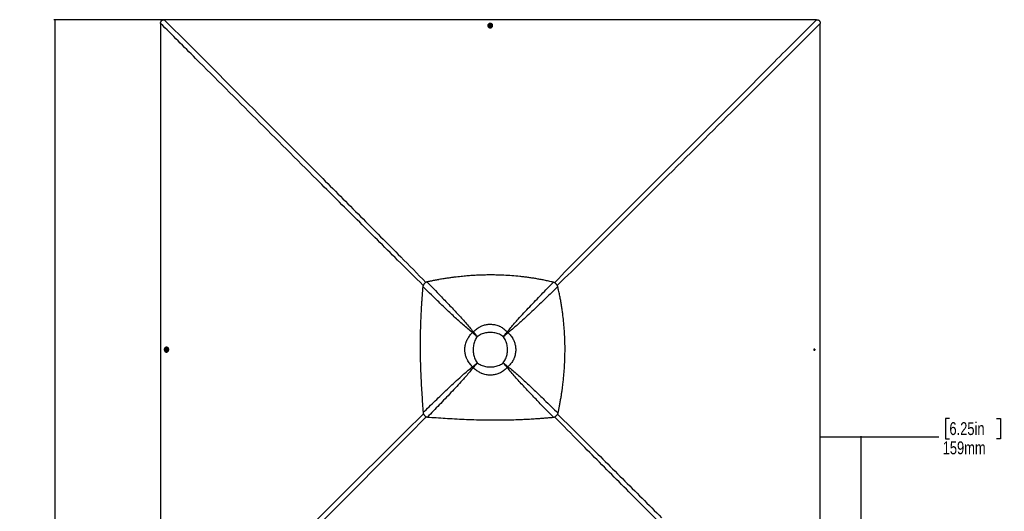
# Model space of a CAD drawing. Header units: millimetres. Extents: x 20 to 22981, y 40 to 19992.
# Tile 80 of 120: x 386 to 8054, y 16167 to 19992. Entities that reach past the tile are written whole.
import ezdxf

# ---------------------------------------------------------------- set-up
doc = ezdxf.new("R2010")
doc.units = ezdxf.units.MM
doc.header["$LTSCALE"] = 2
doc.layers.add('COMPONENT_GEOMETRY', color=7, linetype='Continuous')
doc.styles.add('SLDTEXTSTYLE0', font='TXT', dxfattribs={"width": 0.75})
doc.dimstyles.new('SLDDIMSTYLE0', dxfattribs={"dimtxt": 100, "dimasz": 6.604, "dimexe": 0, "dimexo": 0.0625, "dimgap": 25, "dimtad": 0, "dimtih": 1, "dimtoh": 1, "dimdec": 0, "dimrnd": 1e-09, "dimzin": 12, "dimdsep": 46, "dimtxsty": 'SLDTEXTSTYLE0', "dimsah": 1, "dimcen": 0.09, "dimadec": 0, "dimazin": 3, "dimtfac": 1, "dimtdec": 0, "dimtofl": 0, "dimtmove": 0, "dimatfit": 3, "dimfxl": 1, "dimfrac": 2, "dimtolj": 1, "dimtzin": 12, "dimarcsym": 0})

# ---------------------------------------------------------------- blocks, each defined once
blk = doc.blocks.new('_D_1')
at = {"layer": 'COMPONENT_GEOMETRY', "color": 7}
for p, q in [((4049.4, 19991.6), (652.3, 19991.6)), ((658.7, 19991.6), (658.7, 14860)), ((421.7, 14839.7), (391.2, 14839.7)), ((391.2, 14839.7), (391.2, 14680.9)), ((895.7, 14839.7), (926.2, 14839.7)), ((926.2, 14839.7), (926.2, 14680.9)), ((391.2, 14680.9), (421.7, 14680.9)), ((926.2, 14680.9), (895.7, 14680.9)), ((658.7, 9399.7), (658.7, 14531.3)), ((4049.4, 9399.7), (652.3, 9399.7))]:
    blk.add_line(p, q, dxfattribs=at)
for points in [[(658.7, 19991.6), (657.7, 19985), (659.7, 19985)], [(658.7, 9399.7), (659.7, 9406.3), (657.7, 9406.3)]]:
    blk.add_solid(points, dxfattribs=at)
at = {"layer": 'COMPONENT_GEOMETRY', "color": 7, "char_height": 100, "attachment_point": 1, "style": 'SLDTEXTSTYLE0'}
for s, insert in [('17\'4.50"', (421.7, 14809.8)), ('5296mm', (385.9, 14660.2))]:
    blk.add_mtext(s, dxfattribs=dict(at, insert=insert))
blk = doc.blocks.new('_D_3')
at = {"layer": 'COMPONENT_GEOMETRY', "color": 7}
for p, q in [((7626.6, 16890), (7596.1, 16890)), ((7596.1, 16890), (7596.1, 16731.2)), ((7993.1, 16890), (8023.6, 16890)), ((8023.6, 16890), (8023.6, 16731.2)), ((6620.5, 11970.8), (6620.5, 16752.3)), ((6620.5, 16745.9), (6938.1, 16745.9)), ((6938.1, 11970.8), (6938.1, 16752.3)), ((6938.1, 16745.9), (7543.6, 16745.9)), ((7596.1, 16731.2), (7626.6, 16731.2)), ((8023.6, 16731.2), (7993.1, 16731.2))]:
    blk.add_line(p, q, dxfattribs=at)
for points in [[(6620.5, 16745.9), (6627.1, 16744.9), (6627.1, 16746.9)], [(6938.1, 16745.9), (6931.5, 16746.9), (6931.5, 16744.9)]]:
    blk.add_solid(points, dxfattribs=at)
at = {"layer": 'COMPONENT_GEOMETRY', "color": 7, "char_height": 100, "attachment_point": 1, "style": 'SLDTEXTSTYLE0'}
for s, insert in [('6.25in', (7626.6, 16860.1)), ('159mm', (7574, 16710.5))]:
    blk.add_mtext(s, dxfattribs=dict(at, insert=insert))

msp = doc.modelspace()

# ---------------------------------------------------------------- linework, layer by layer
at = {"color": 7, "linetype": 'Continuous', "lineweight": 25}
for p, q in [((4031.37, 19946.44), (4031.37, 19944.77)), ((4040.67, 19946.78), (4040.67, 19946.42)), ((4046.73, 19949.27), (4048.69, 19951.77)), ((4048.21, 19946.52), (4046.73, 19949.27)), ((4047.2, 19948.39), (4047.71, 19949.03)), ((4047.71, 19949.03), (4048.69, 19950.28)), ((4051.66, 19946.27), (4048.21, 19946.52)), ((4048.69, 19951.77), (4052.15, 19951.52)), ((4048.69, 19950.28), (4048.69, 19951.77)), ((4048.69, 19950.28), (4050.42, 19950.16)), ((4050.42, 19950.16), (4052.14, 19950.03)), ((4053.63, 19948.77), (4051.66, 19946.27)), ((4052.14, 19950.03), (4052.15, 19951.52)), ((4052.14, 19950.03), (4052.89, 19948.66)), ((4052.15, 19951.52), (4053.63, 19948.77)), ((4052.89, 19948.66), (4053.15, 19948.16)), ((4059.67, 19946.37), (4059.67, 19946.73)), ((4068.97, 19944.68), (4068.97, 19946.35)), ((4562.81, 17935.81), (4562.92, 17935.7)), ((3919.14, 17560.78), (3918.23, 17561.92)), ((4182.56, 17560.77), (4183.47, 17561.91)), ((3914.15, 17555.79), (3913.01, 17556.7)), ((3949.56, 17525.37), (3949.56, 17525.37)), ((4152.14, 17525.37), (4152.14, 17525.37)), ((4176.18, 17552.8), (4176.18, 17552.8)), ((4179.58, 17549.4), (4179.58, 17549.4)), ((4187.54, 17555.78), (4188.68, 17556.69)), ((1523.16, 17423.27), (1523.41, 17426.72)), ((1524.65, 17423.28), (1523.16, 17423.27)), ((1525.66, 17421.3), (1523.16, 17423.27)), ((1523.41, 17426.72), (1526.16, 17428.2)), ((1524.9, 17426.73), (1523.41, 17426.72)), ((1524.65, 17423.28), (1524.77, 17425)), ((1525.9, 17422.29), (1524.65, 17423.28)), ((1524.77, 17425), (1524.9, 17426.73)), ((1524.9, 17426.73), (1526.27, 17427.47)), ((1528.41, 17422.78), (1525.66, 17421.3)), ((1526.55, 17421.78), (1525.9, 17422.29)), ((1526.16, 17428.2), (1528.66, 17426.23)), ((1526.27, 17427.47), (1526.76, 17427.73)), ((1528.51, 17434.26), (1528.15, 17434.26)), ((1528.2, 17415.26), (1528.56, 17415.26)), ((1528.66, 17426.23), (1528.41, 17422.78)), ((1530.16, 17443.56), (1528.49, 17443.56)), ((6571.69, 17423.27), (6571.94, 17426.73)), ((6574.19, 17421.3), (6571.69, 17423.27)), ((6571.94, 17426.73), (6574.69, 17428.21)), ((6574.07, 17422.05), (6573.58, 17421.79)), ((6573.8, 17427.73), (6574.44, 17427.23)), ((6575.44, 17422.79), (6574.07, 17422.05)), ((6576.94, 17422.79), (6574.19, 17421.3)), ((6574.44, 17427.23), (6575.69, 17426.24)), ((6574.69, 17428.21), (6577.19, 17426.24)), ((6575.57, 17424.52), (6575.44, 17422.79)), ((6575.44, 17422.79), (6576.94, 17422.79)), ((6575.69, 17426.24), (6575.57, 17424.52)), ((6575.69, 17426.24), (6577.19, 17426.24)), ((6577.19, 17426.24), (6576.94, 17422.79)), ((1528.58, 17405.96), (1530.25, 17405.96)), ((3914.16, 17292.37), (3913.03, 17291.46)), ((3919.15, 17287.39), (3918.24, 17286.25)), ((3922.13, 17298.75), (3922.13, 17298.75)), ((3925.53, 17295.35), (3925.53, 17295.35)), ((3949.56, 17322.79), (3949.56, 17322.79)), ((4152.14, 17322.79), (4152.14, 17322.79)), ((4182.54, 17287.41), (4183.45, 17286.27)), ((4187.52, 17292.39), (4188.66, 17291.48)), ((3539.12, 16912.12), (3539.23, 16912.01))]:
    msp.add_line(p, q, dxfattribs=at)
at = {"color": 8, "linetype": 'Continuous', "lineweight": 25}
for p, q in [((3918.86, 17560.5), (3925.52, 17552.81)), ((4176.18, 17552.8), (4182.83, 17560.5)), ((3922.12, 17549.41), (3914.43, 17556.07)), ((4187.29, 17556.03), (4179.58, 17549.4)), ((3914.43, 17292.1), (3922.13, 17298.75)), ((3925.53, 17295.35), (3918.9, 17287.64)), ((4182.82, 17287.68), (4176.17, 17295.36)), ((4179.57, 17298.76), (4187.25, 17292.11))]:
    msp.add_line(p, q, dxfattribs=at)
at = {"color": 7, "linetype": 'Continuous', "lineweight": 25, "flags": 128}
for points in [[(1483.27, 19962.91), (1483.3, 19333.56), (1483.33, 18704.21), (1483.35, 18063.61), (1483.35, 17423.01)], [(4051.92, 19991.58), (3411.32, 19991.58), (2770.72, 19991.6), (2141.37, 19991.63), (1512.02, 19991.66)], [(4031.37, 19944.77), (4031.38, 19944.02), (4031.9, 19940.82), (4033.12, 19937.76), (4035, 19934.97), (4037.46, 19932.56), (4040.4, 19930.61), (4043.73, 19929.21), (4047.3, 19928.4), (4050.98, 19928.22), (4054.62, 19928.67), (4058.1, 19929.74), (4061.27, 19931.39), (4064.02, 19933.55), (4066.23, 19936.14), (4067.83, 19939.05), (4068.75, 19942.19), (4068.97, 19944.68)], [(4068.44, 19950.3), (4067.22, 19953.36), (4065.34, 19956.14), (4062.88, 19958.56), (4059.93, 19960.5), (4056.61, 19961.91), (4053.04, 19962.72), (4049.36, 19962.9), (4045.71, 19962.44), (4042.24, 19961.37), (4039.06, 19959.73), (4036.32, 19957.57), (4034.11, 19954.98), (4032.51, 19952.06), (4031.59, 19948.93), (4031.39, 19945.7), (4031.91, 19942.49), (4033.13, 19939.43), (4035, 19936.64), (4037.46, 19934.23), (4040.41, 19932.28), (4043.73, 19930.88), (4047.3, 19930.07), (4050.98, 19929.89), (4054.63, 19930.34), (4058.11, 19931.41), (4061.28, 19933.06), (4064.02, 19935.22), (4066.24, 19937.81), (4067.83, 19940.72), (4068.75, 19943.86), (4068.95, 19947.09), (4068.44, 19950.3)], [(4046.56, 19954.48), (4045.91, 19954.22), (4043.78, 19952.93), (4042.12, 19951.19), (4041.06, 19949.12), (4040.67, 19946.87), (4040.99, 19944.61), (4041.99, 19942.52), (4043.6, 19940.73), (4045.7, 19939.4), (4048.12, 19938.61), (4050.7, 19938.42), (4053.24, 19938.86), (4055.55, 19939.87), (4057.47, 19941.4), (4058.84, 19943.33), (4059.57, 19945.51), (4059.6, 19947.78), (4058.93, 19949.98), (4057.62, 19951.94), (4055.75, 19953.51), (4053.83, 19954.46)], [(4040.67, 19946.42), (4040.99, 19944.25), (4041.99, 19942.15), (4043.6, 19940.37), (4045.69, 19939.03), (4048.12, 19938.25), (4050.7, 19938.06), (4053.24, 19938.49), (4055.55, 19939.51), (4057.46, 19941.04), (4058.84, 19942.97), (4059.57, 19945.15), (4059.67, 19946.37)], [(4050.56, 19953.18), (4048.72, 19952.99), (4047.1, 19952.2), (4045.95, 19950.93), (4045.44, 19949.36), (4045.66, 19947.74), (4046.56, 19946.32), (4048.01, 19945.31), (4049.79, 19944.86), (4051.63, 19945.05), (4053.25, 19945.84), (4054.4, 19947.11), (4054.91, 19948.68), (4054.7, 19950.3), (4053.8, 19951.72), (4052.34, 19952.73), (4050.56, 19953.18)], [(6591.82, 19991.66), (5962.47, 19991.63), (5333.11, 19991.6), (4692.52, 19991.58), (4051.92, 19991.58)], [(4053.1, 19948.1), (4053.03, 19948.34), (4052.89, 19948.66)], [(6620.49, 17423.01), (6620.49, 18063.61), (6620.51, 18704.21), (6620.54, 19333.57), (6620.57, 19962.93)], [(1483.35, 17423.01), (1483.35, 16782.42), (1483.33, 16141.82), (1483.3, 15512.46), (1483.27, 14883.11)], [(1524.63, 17443.03), (1521.57, 17441.81), (1518.79, 17439.94), (1516.37, 17437.49), (1514.43, 17434.54), (1513.02, 17431.22), (1512.21, 17427.65), (1512.03, 17423.98), (1512.49, 17420.33), (1513.56, 17416.85), (1515.2, 17413.67), (1517.36, 17410.92), (1519.95, 17408.71), (1522.87, 17407.11), (1526, 17406.18), (1529.24, 17405.98), (1532.44, 17406.49), (1535.5, 17407.71), (1538.29, 17409.58), (1540.7, 17412.03), (1542.65, 17414.97), (1544.05, 17418.29), (1544.86, 17421.86), (1545.04, 17425.54), (1544.59, 17429.19), (1543.52, 17432.67), (1541.87, 17435.85), (1539.71, 17438.6), (1537.12, 17440.81), (1534.21, 17442.41), (1531.07, 17443.33), (1527.84, 17443.54), (1524.63, 17443.03)], [(1520.47, 17421.1), (1520.71, 17420.51), (1522, 17418.37), (1523.74, 17416.71), (1525.81, 17415.65), (1528.06, 17415.26), (1530.32, 17415.58), (1532.41, 17416.57), (1534.2, 17418.18), (1535.53, 17420.27), (1536.32, 17422.7), (1536.51, 17425.27), (1536.07, 17427.81), (1535.06, 17430.13), (1533.53, 17432.04), (1531.6, 17433.42), (1529.42, 17434.15), (1527.15, 17434.19), (1524.95, 17433.52), (1522.99, 17432.21), (1521.42, 17430.34), (1520.45, 17428.37)], [(1521.75, 17425.14), (1521.94, 17423.3), (1522.73, 17421.68), (1524, 17420.53), (1525.57, 17420.02), (1527.19, 17420.23), (1528.61, 17421.13), (1529.62, 17422.58), (1530.07, 17424.36), (1529.88, 17426.2), (1529.09, 17427.82), (1527.82, 17428.98), (1526.25, 17429.49), (1524.63, 17429.28), (1523.21, 17428.38), (1522.2, 17426.92), (1521.75, 17425.14)], [(1526.82, 17427.68), (1526.59, 17427.61), (1526.27, 17427.47)], [(1528.56, 17415.26), (1530.68, 17415.58), (1532.78, 17416.57), (1534.56, 17418.18), (1535.9, 17420.27), (1536.68, 17422.7), (1536.87, 17425.28), (1536.44, 17427.82), (1535.42, 17430.13), (1533.89, 17432.04), (1531.96, 17433.42), (1529.78, 17434.15), (1528.51, 17434.26)], [(1530.25, 17405.96), (1530.91, 17405.98), (1534.11, 17406.49), (1537.17, 17407.71), (1539.96, 17409.58), (1542.37, 17412.04), (1544.32, 17414.98), (1545.72, 17418.3), (1546.53, 17421.87), (1546.71, 17425.55), (1546.26, 17429.2), (1545.19, 17432.68), (1543.54, 17435.85), (1541.38, 17438.6), (1538.79, 17440.82), (1535.88, 17442.42), (1532.74, 17443.34), (1530.16, 17443.56)], [(6578.6, 17424.37), (6578.41, 17426.21), (6577.62, 17427.83), (6576.34, 17428.98), (6574.78, 17429.49), (6573.17, 17429.28), (6571.74, 17428.38), (6570.73, 17426.92), (6570.29, 17425.14), (6570.47, 17423.3), (6571.26, 17421.68), (6572.54, 17420.53), (6574.1, 17420.02), (6575.72, 17420.24), (6577.14, 17421.14), (6578.15, 17422.59), (6578.6, 17424.37)], [(6573.52, 17421.83), (6573.75, 17421.91), (6574.07, 17422.05)], [(6620.57, 14939.1), (6620.54, 15512.45), (6620.51, 16141.82), (6620.49, 16782.42), (6620.49, 17423.01)]]:
    msp.add_lwpolyline(points, dxfattribs=at)
at = {"color": 7, "linetype": 'Continuous', "lineweight": 25}
for centre, radius, start, end in [((4050.17, 19944.48), 10.63, 85.891314, 109.85526), ((4049.66, 19947.48), 2.5, 141.58858, 162.384701), ((4050.14, 19947.01), 3.16, 84.903399, 140.265117), ((4050.27, 19947.14), 3.02, 30.162125, 87.277605), ((4050.17, 19944.48), 10.63, 69.861386, 85.891314), ((4094.96, 17379.97), 253.65, 134.166692, 135.833308), ((4088.18, 17386.75), 242.62, 134.166692, 135.833308), ((4013.37, 17386.73), 242.71, 44.145625, 45.810075), ((4006.59, 17379.96), 253.75, 44.145625, 45.810075), ((4040.78, 17434.15), 165.42, 134.166692, 135.833308), ((4060.87, 17434.09), 165.49, 44.168268, 45.832542), ((4060.83, 17434.14), 165.49, 44.145625, 45.810075), ((1530.45, 17424.76), 10.63, 175.89078, 200.138614), ((1530.45, 17424.76), 10.63, 160.14474, 175.89078), ((1527.92, 17424.72), 3.16, 174.918237, 230.225388), ((1527.78, 17424.86), 3.02, 120.104404, 177.289948), ((1527.45, 17424.25), 2.5, 231.532823, 252.582935), ((6572.89, 17425.28), 2.49, 51.546356, 72.210173), ((6572.55, 17424.66), 3.02, 300.21712, 357.297031), ((6572.42, 17424.8), 3.16, 354.900197, 50.208639), ((6569.88, 17424.77), 10.63, 339.101517, 355.897209), ((6569.88, 17424.77), 10.63, 355.897209, 20.616729), ((4094.97, 17468.34), 253.75, 224.189925, 225.854375), ((4088.2, 17461.56), 242.71, 224.189925, 225.854375), ((4040.84, 17414.06), 165.49, 224.167458, 225.831732), ((4040.79, 17414.1), 165.49, 224.189925, 225.854375), ((4060.82, 17414.11), 165.55, 314.168895, 315.831105), ((4013.36, 17461.57), 242.81, 314.168895, 315.831105), ((4006.58, 17468.35), 253.85, 314.168895, 315.831105)]:
    msp.add_arc(centre, radius, start, end, dxfattribs=at)
for points, knots in [([(1483.27, 19962.91), (1483.33, 19964.84), (1483.46, 19968.75), (1484.57, 19973.9), (1486.28, 19978.25), (1488.34, 19981.71), (1491.03, 19984.78), (1495.11, 19987.97), (1500.38, 19990.25), (1506.44, 19991.49), (1510.15, 19991.6), (1512.02, 19991.66)], [0, 0, 0, 0, 0.125074, 0.2528462, 0.338625, 0.426559, 0.5124713, 0.6014208, 0.7600165, 0.8786617, 1, 1, 1, 1]), ([(6591.82, 19991.66), (6593.54, 19991.61), (6596.97, 19991.51), (6601.77, 19990.62), (6606.1, 19989.15), (6609.9, 19987.12), (6613.24, 19984.38), (6616.65, 19980.25), (6619.07, 19974.88), (6620.39, 19968.69), (6620.51, 19964.85), (6620.57, 19962.93)], [0, 0, 0, 0, 0.1112531, 0.2223537, 0.3145661, 0.4066477, 0.4996092, 0.5925693, 0.7513863, 0.8755663, 1, 1, 1, 1]), ([(3557.63, 17951.52), (3555.66, 17950.73), (3551.78, 17949.16), (3546.28, 17945.93), (3541.17, 17942.02), (3537.12, 17937.89), (3534.02, 17933.96), (3531.67, 17930.37), (3528.36, 17924.31), (3526.71, 17919.09), (3525.51, 17915.25)], [0, 0, 0, 0, 0.1264787, 0.2490105, 0.3787287, 0.507737, 0.5912047, 0.6758374, 0.7620547, 1, 1, 1, 1]), ([(4542.1, 17949.16), (4529.97, 17951.99), (4506.35, 17957.5), (4471.5, 17964.8), (4437.99, 17971.26), (4405.44, 17976.97), (4373.66, 17982.03), (4342.43, 17986.51), (4311.68, 17990.46), (4270.38, 17995.13), (4218.54, 17999.83), (4156.03, 18003.65), (4101.21, 18005.4), (4053.81, 18005.81), (4013.63, 18005.43), (3972.98, 18004.3), (3931.65, 18002.4), (3889.39, 17999.67), (3853.04, 17996.64), (3822.7, 17993.66), (3798.49, 17991.04), (3773.55, 17988.07), (3747.63, 17984.7), (3724.79, 17981.48), (3705.13, 17978.53), (3688.82, 17975.97), (3671.7, 17973.17), (3657.76, 17970.8), (3647.12, 17968.92), (3640.01, 17967.66), (3632.51, 17966.3), (3624.53, 17964.82), (3616.96, 17963.4), (3609.39, 17961.96), (3601.49, 17960.44), (3592.15, 17958.6), (3582.28, 17956.62), (3572.9, 17954.71), (3564.81, 17953.03), (3559.87, 17951.99), (3557.63, 17951.52)], [0, 0, 0, 0, 0.0376744, 0.0733454, 0.1076573, 0.1408366, 0.173241, 0.2049401, 0.2361659, 0.266948, 0.3305396, 0.3934096, 0.4561274, 0.4962194, 0.5366209, 0.577492, 0.6190796, 0.6616072, 0.7054231, 0.7292998, 0.7537277, 0.7789877, 0.8052209, 0.8327103, 0.8486975, 0.865302, 0.8825876, 0.9011495, 0.9080222, 0.915265, 0.9229518, 0.9310783, 0.93979, 0.9462363, 0.9543523, 0.9641226, 0.9750181, 0.9847567, 0.9930794, 1, 1, 1, 1]), ([(3557.63, 17951.52), (3592.77, 17915.49), (3650.05, 17856.76), (3728.76, 17774.77), (3783.08, 17717.18), (3825.94, 17670.6), (3857.59, 17635.19), (3888.73, 17599.32), (3908.4, 17574.38), (3918.23, 17561.92)], [0, 0, 0, 0, 0.2839175, 0.4627989, 0.6416931, 0.7312098, 0.8207246, 0.9103698, 1, 1, 1, 1]), ([(4183.47, 17561.91), (4192.51, 17573.41), (4210.62, 17596.41), (4239.21, 17629.6), (4273.27, 17667.77), (4312.91, 17710.89), (4373.27, 17774.96), (4449.62, 17854.42), (4511.27, 17917.58), (4542.1, 17949.16)], [0, 0, 0, 0, 0.0830755, 0.1661799, 0.2492822, 0.3742524, 0.4992252, 0.7496044, 1, 1, 1, 1]), ([(4562.81, 17935.81), (4561.28, 17937.24), (4558.2, 17940.12), (4551.43, 17944.95), (4545.8, 17947.49), (4542.1, 17949.16)], [0, 0, 0, 0, 0.253108, 0.5086806, 1, 1, 1, 1]), ([(3525.51, 17915.25), (3524.56, 17904.54), (3522.74, 17883.84), (3520.3, 17853.65), (3518.12, 17825.04), (3516.17, 17797.59), (3514.42, 17771.01), (3512.84, 17745.17), (3511.05, 17713.18), (3509.18, 17675.29), (3507.42, 17631.65), (3505.93, 17584.5), (3504.84, 17533.8), (3504.3, 17479.53), (3504.37, 17426.36), (3505.11, 17365.39), (3506.83, 17296.83), (3509.8, 17220.89), (3513.59, 17146.64), (3517.95, 17074.11), (3522.61, 17003.52), (3525.72, 16957.11), (3527.25, 16934.27)], [0, 0, 0, 0, 0.032848, 0.0634837, 0.0925205, 0.1204906, 0.147532, 0.1738828, 0.199574, 0.2453768, 0.2897483, 0.3329773, 0.3894376, 0.4446269, 0.4987034, 0.5518212, 0.6308141, 0.7081334, 0.7838893, 0.8578773, 0.9300475, 1, 1, 1, 1]), ([(3913.01, 17556.7), (3900.6, 17566.49), (3875.76, 17586.08), (3839.99, 17617.12), (3804.63, 17648.72), (3758.01, 17691.61), (3700.32, 17746.02), (3618.93, 17824.15), (3560.84, 17880.8), (3525.51, 17915.25)], [0, 0, 0, 0, 0.0897639, 0.1795426, 0.2695103, 0.35948, 0.5397535, 0.7200459, 1, 1, 1, 1]), ([(4576.25, 17915), (4544.72, 17884.27), (4481.64, 17822.81), (4402.26, 17746.66), (4338.2, 17686.4), (4295, 17646.75), (4256.71, 17612.63), (4223.36, 17583.93), (4200.23, 17565.77), (4188.68, 17556.69)], [0, 0, 0, 0, 0.2498248, 0.4996602, 0.6246523, 0.7496417, 0.8331029, 0.916566, 1, 1, 1, 1]), ([(4576.25, 17915), (4575.46, 17916.89), (4573.89, 17920.62), (4570.82, 17925.98), (4567.24, 17931.09), (4564.36, 17934.17), (4562.92, 17935.7)], [0, 0, 0, 0, 0.24854799, 0.49102033, 0.74673687, 1, 1, 1, 1]), ([(4578.62, 16930.51), (4579.07, 16932.66), (4580.06, 16937.37), (4581.66, 16945.08), (4583.49, 16954.02), (4585.4, 16963.54), (4587.21, 16972.71), (4588.81, 16980.96), (4590.14, 16987.94), (4591.29, 16994.01), (4592.27, 16999.28), (4593.91, 17008.2), (4596.11, 17020.37), (4598.9, 17036.42), (4601.54, 17052.22), (4604.1, 17068.13), (4607.03, 17087.12), (4610.22, 17109.02), (4613.56, 17133.73), (4617.24, 17163.29), (4621.06, 17197.65), (4624.72, 17236.71), (4627.94, 17278.68), (4630.54, 17323.72), (4632.27, 17371.99), (4632.96, 17419.5), (4632.6, 17470.78), (4630.87, 17526.08), (4627.34, 17585.71), (4622.09, 17645.84), (4616.14, 17696.93), (4610.26, 17739.09), (4605.09, 17772.25), (4599.22, 17806.22), (4592.55, 17841.19), (4584.97, 17877.61), (4579.21, 17902.31), (4576.25, 17915)], [0, 0, 0, 0, 0.0066311, 0.0145572, 0.0237908, 0.0342333, 0.0438975, 0.0520343, 0.0596436, 0.0653695, 0.0706973, 0.0758489, 0.0927927, 0.108069, 0.1250911, 0.1412089, 0.1567762, 0.1831699, 0.208079, 0.2321399, 0.2731666, 0.3125487, 0.3506768, 0.4003262, 0.4488408, 0.4965961, 0.5438675, 0.6037328, 0.6637148, 0.7243033, 0.7860831, 0.8191459, 0.8529282, 0.8875307, 0.9233335, 0.960579, 1, 1, 1, 1]), ([(3918.23, 17561.92), (3922.01, 17565.91), (3929.61, 17573.91), (3942.36, 17584.72), (3956.15, 17594.55), (3968.71, 17601.79), (3980.93, 17607.68), (3992.67, 17612.39), (4006.49, 17616.66), (4020.79, 17619.8), (4035.65, 17621.76), (4051.22, 17622.45), (4067.42, 17621.68), (4084.06, 17619.28), (4100.64, 17615.22), (4113.34, 17610.73), (4125.15, 17605.66), (4136.09, 17600.15), (4149.34, 17591.98), (4161.98, 17582.57), (4173.45, 17572.53), (4180.28, 17565.28), (4183.47, 17561.91)], [0, 0, 0, 0, 0.0549576, 0.1103181, 0.1670249, 0.2242321, 0.2551085, 0.3026777, 0.3505716, 0.3995016, 0.4487947, 0.4999722, 0.5549451, 0.6104354, 0.6675819, 0.7253037, 0.7448328, 0.7960513, 0.8476559, 0.9004307, 0.9535877, 1, 1, 1, 1]), ([(3918.23, 17561.92), (3921.59, 17558.05), (3928.34, 17550.27), (3938.9, 17537.97), (3946, 17529.58), (3949.56, 17525.37)], [0, 0, 0, 0, 0.33046395, 0.66371069, 1, 1, 1, 1]), ([(3919.14, 17560.78), (3922.4, 17557.03), (3928.95, 17549.5), (3939.2, 17537.58), (3946.1, 17529.45), (3949.56, 17525.37)], [0, 0, 0, 0, 0.3304628, 0.6637096, 1, 1, 1, 1]), ([(4152.14, 17525.37), (4155.71, 17529.58), (4162.8, 17537.96), (4173.36, 17550.26), (4180.1, 17558.03), (4183.46, 17561.9)], [0, 0, 0, 0, 0.3362877, 0.6695345, 1, 1, 1, 1]), ([(4152.14, 17525.37), (4155.6, 17529.45), (4162.5, 17537.57), (4172.74, 17549.48), (4179.29, 17557.02), (4182.55, 17560.76)], [0, 0, 0, 0, 0.3362888, 0.6695357, 1, 1, 1, 1]), ([(3913.02, 17291.46), (3909.04, 17295.25), (3901.03, 17302.84), (3890.22, 17315.6), (3880.39, 17329.39), (3873.14, 17341.95), (3867.25, 17354.17), (3862.54, 17365.92), (3858.27, 17379.73), (3855.13, 17394.04), (3853.17, 17408.89), (3852.48, 17424.47), (3853.25, 17440.67), (3855.65, 17457.31), (3859.71, 17473.89), (3864.2, 17486.59), (3869.27, 17498.39), (3874.78, 17509.33), (3882.95, 17522.58), (3892.35, 17535.22), (3902.39, 17546.69), (3909.64, 17553.52), (3913.01, 17556.7)], [0, 0, 0, 0, 0.0549575, 0.110318, 0.1670243, 0.224231, 0.2551609, 0.3027292, 0.3506222, 0.3995513, 0.4488435, 0.5000386, 0.5550115, 0.6105017, 0.6676482, 0.7253698, 0.7448852, 0.7960994, 0.8476997, 0.90047, 0.9536225, 1, 1, 1, 1]), ([(3949.56, 17525.37), (3945.35, 17528.93), (3936.96, 17536.04), (3924.66, 17546.59), (3916.88, 17553.34), (3913.01, 17556.7)], [0, 0, 0, 0, 0.3362893, 0.669536, 1, 1, 1, 1]), ([(3949.56, 17525.37), (3945.48, 17528.83), (3937.35, 17535.73), (3925.43, 17545.98), (3917.9, 17552.53), (3914.15, 17555.79)], [0, 0, 0, 0, 0.3362903, 0.6695372, 1, 1, 1, 1]), ([(3949.56, 17525.37), (3946.06, 17520.51), (3939.04, 17510.77), (3930.91, 17494.65), (3924.53, 17477.76), (3920.1, 17460.19), (3917.45, 17442.23), (3916.58, 17424.09), (3917.45, 17405.94), (3920.09, 17387.98), (3924.53, 17370.41), (3930.91, 17353.51), (3939.03, 17337.39), (3946.06, 17327.65), (3949.56, 17322.79)], [0, 0, 0, 0, 0.0828376, 0.1660188, 0.2489376, 0.3325193, 0.4163379, 0.4999634, 0.5835923, 0.6674145, 0.7509995, 0.8339392, 0.9171415, 1, 1, 1, 1]), ([(4152.14, 17525.37), (4147.28, 17528.87), (4137.54, 17535.9), (4121.42, 17544.02), (4104.52, 17550.4), (4086.95, 17554.84), (4068.99, 17557.48), (4050.84, 17558.35), (4032.7, 17557.48), (4014.74, 17554.83), (3997.17, 17550.4), (3980.28, 17544.02), (3964.16, 17535.89), (3954.42, 17528.87), (3949.56, 17525.37)], [0, 0, 0, 0, 0.0828585, 0.1660608, 0.2490005, 0.3325855, 0.4164077, 0.5000366, 0.5836621, 0.6674807, 0.7510624, 0.8339812, 0.9171624, 1, 1, 1, 1]), ([(4188.68, 17556.69), (4184.81, 17553.33), (4177.03, 17546.59), (4164.74, 17536.03), (4156.35, 17528.93), (4152.14, 17525.37)], [0, 0, 0, 0, 0.3304598, 0.6637068, 1, 1, 1, 1]), ([(4187.54, 17555.78), (4183.79, 17552.52), (4176.26, 17545.97), (4164.35, 17535.72), (4156.22, 17528.83), (4152.14, 17525.37)], [0, 0, 0, 0, 0.3304587, 0.6637057, 1, 1, 1, 1]), ([(4152.14, 17322.79), (4155.64, 17327.65), (4162.67, 17337.39), (4170.8, 17353.51), (4177.18, 17370.41), (4181.62, 17387.97), (4184.26, 17405.94), (4185.14, 17424.09), (4184.26, 17442.23), (4181.61, 17460.2), (4177.18, 17477.76), (4170.8, 17494.66), (4162.67, 17510.77), (4155.64, 17520.51), (4152.14, 17525.37)], [0, 0, 0, 0, 0.0828515, 0.1660466, 0.2489792, 0.3325712, 0.4164006, 0.5000366, 0.5836691, 0.667495, 0.7510837, 0.8339954, 0.9171693, 1, 1, 1, 1]), ([(4188.68, 17556.69), (4192.66, 17552.91), (4200.66, 17545.31), (4211.48, 17532.55), (4221.3, 17518.76), (4228.54, 17506.21), (4234.42, 17493.99), (4239.13, 17482.26), (4243.4, 17468.44), (4246.54, 17454.13), (4248.5, 17439.28), (4249.19, 17423.71), (4248.41, 17407.51), (4246.02, 17390.87), (4241.96, 17374.29), (4237.47, 17361.59), (4232.4, 17349.78), (4226.89, 17338.84), (4218.72, 17325.59), (4209.31, 17312.95), (4199.27, 17301.48), (4192.03, 17294.65), (4188.66, 17291.48)], [0, 0, 0, 0, 0.0549654, 0.1103338, 0.1670488, 0.2242641, 0.2550707, 0.3026498, 0.3505537, 0.399494, 0.4487973, 0.4999722, 0.5549529, 0.610451, 0.6676055, 0.7253351, 0.7448706, 0.7960986, 0.8477126, 0.900497, 0.9536637, 1, 1, 1, 1]), ([(3527.25, 16934.27), (3558.63, 16964.9), (3621.41, 17026.18), (3700.42, 17102.09), (3764.18, 17162.15), (3807.18, 17201.68), (3845.3, 17235.7), (3878.5, 17264.3), (3901.52, 17282.41), (3913.02, 17291.46)], [0, 0, 0, 0, 0.2498244, 0.4996596, 0.6246518, 0.7496414, 0.8331026, 0.9165658, 1, 1, 1, 1]), ([(3918.24, 17286.25), (3909.24, 17274.79), (3891.23, 17251.86), (3862.78, 17218.77), (3828.88, 17180.7), (3789.44, 17137.71), (3729.38, 17073.83), (3653.4, 16994.61), (3592.04, 16931.63), (3561.36, 16900.15)], [0, 0, 0, 0, 0.0830759, 0.1661805, 0.249283, 0.3742529, 0.4992254, 0.7496044, 1, 1, 1, 1]), ([(3913.03, 17291.47), (3916.9, 17294.83), (3924.67, 17301.57), (3936.97, 17312.13), (3945.35, 17319.23), (3949.56, 17322.79)], [0, 0, 0, 0, 0.3304655, 0.6637123, 1, 1, 1, 1]), ([(3914.17, 17292.38), (3917.92, 17295.64), (3925.45, 17302.19), (3937.36, 17312.43), (3945.48, 17319.33), (3949.56, 17322.79)], [0, 0, 0, 0, 0.3304643, 0.6637113, 1, 1, 1, 1]), ([(3949.56, 17322.79), (3946, 17318.58), (3938.9, 17310.19), (3928.34, 17297.9), (3921.6, 17290.12), (3918.24, 17286.25)], [0, 0, 0, 0, 0.3362932, 0.6695402, 1, 1, 1, 1]), ([(4183.45, 17286.27), (4179.67, 17282.28), (4172.07, 17274.28), (4159.32, 17263.46), (4145.53, 17253.64), (4132.97, 17246.4), (4120.75, 17240.51), (4109.01, 17235.8), (4095.2, 17231.53), (4080.89, 17228.39), (4066.04, 17226.43), (4050.46, 17225.74), (4034.26, 17226.52), (4017.62, 17228.91), (4001.04, 17232.97), (3988.34, 17237.46), (3976.53, 17242.53), (3965.6, 17248.04), (3952.34, 17256.21), (3939.7, 17265.61), (3928.24, 17275.65), (3921.42, 17282.89), (3918.24, 17286.25)], [0, 0, 0, 0, 0.0549654, 0.1103337, 0.1670482, 0.224263, 0.2551231, 0.3027014, 0.3506043, 0.3995436, 0.4488461, 0.5000386, 0.5550193, 0.6105173, 0.6676717, 0.7254012, 0.744923, 0.7961467, 0.8477565, 0.9005364, 0.9536985, 1, 1, 1, 1]), ([(3949.56, 17322.79), (3946.1, 17318.71), (3939.21, 17310.59), (3928.96, 17298.67), (3922.41, 17291.14), (3919.15, 17287.39)], [0, 0, 0, 0, 0.3362943, 0.6695413, 1, 1, 1, 1]), ([(3949.56, 17322.79), (3954.42, 17319.29), (3964.16, 17312.26), (3980.27, 17304.14), (3997.17, 17297.75), (4014.73, 17293.32), (4032.7, 17290.67), (4050.84, 17289.79), (4068.99, 17290.67), (4086.96, 17293.31), (4104.53, 17297.75), (4121.42, 17304.13), (4137.54, 17312.26), (4147.28, 17319.29), (4152.14, 17322.79)], [0, 0, 0, 0, 0.0828307, 0.1660046, 0.2489163, 0.332505, 0.4163309, 0.4999634, 0.5835994, 0.6674288, 0.7510208, 0.8339534, 0.9171485, 1, 1, 1, 1]), ([(4152.14, 17322.79), (4156.35, 17319.23), (4164.73, 17312.13), (4177.02, 17301.58), (4184.79, 17294.83), (4188.66, 17291.48)], [0, 0, 0, 0, 0.3362917, 0.6695387, 1, 1, 1, 1]), ([(4183.45, 17286.27), (4180.1, 17290.14), (4173.35, 17297.91), (4162.8, 17310.2), (4155.7, 17318.58), (4152.14, 17322.79)], [0, 0, 0, 0, 0.3304613, 0.6637083, 1, 1, 1, 1]), ([(4152.14, 17322.79), (4156.22, 17319.33), (4164.34, 17312.44), (4176.25, 17302.19), (4183.78, 17295.65), (4187.52, 17292.39)], [0, 0, 0, 0, 0.3362927, 0.6695399, 1, 1, 1, 1]), ([(4182.54, 17287.41), (4179.28, 17291.15), (4172.74, 17298.68), (4162.49, 17310.59), (4155.6, 17318.71), (4152.14, 17322.79)], [0, 0, 0, 0, 0.3304601, 0.6637073, 1, 1, 1, 1]), ([(4542.37, 16898.41), (4508.16, 16933.49), (4451.72, 16991.37), (4373.74, 17072.58), (4319.2, 17130.4), (4276.15, 17177.16), (4244.36, 17212.71), (4213.08, 17248.72), (4193.33, 17273.75), (4183.45, 17286.27)], [0, 0, 0, 0, 0.277695, 0.4581314, 0.6385805, 0.7288749, 0.8191674, 0.9095913, 1, 1, 1, 1]), ([(4188.66, 17291.48), (4201.13, 17281.64), (4226.06, 17261.97), (4261.97, 17230.79), (4297.47, 17199.06), (4344.27, 17155.98), (4402.2, 17101.34), (4484.21, 17022.59), (4542.84, 16965.41), (4578.62, 16930.51)], [0, 0, 0, 0, 0.0895505, 0.1791159, 0.2688698, 0.3586256, 0.5384695, 0.7183323, 1, 1, 1, 1]), ([(3527.25, 16934.27), (3527.6, 16932.91), (3528.3, 16930.25), (3529.7, 16926.43), (3531.72, 16922.02), (3534.65, 16917.06), (3537.62, 16913.78), (3539.12, 16912.12)], [0, 0, 0, 0, 0.1652591, 0.3248597, 0.4794964, 0.7365719, 1, 1, 1, 1]), ([(3539.23, 16912.01), (3540.31, 16911), (3542.46, 16908.99), (3546.06, 16906.44), (3550.32, 16904), (3555.41, 16901.77), (3559.35, 16900.7), (3561.36, 16900.15)], [0, 0, 0, 0, 0.1744124, 0.3467131, 0.5184953, 0.7532276, 1, 1, 1, 1]), ([(3561.36, 16900.15), (3584.21, 16898.62), (3630.61, 16895.52), (3701.2, 16890.86), (3773.73, 16886.51), (3847.98, 16882.72), (3923.92, 16879.74), (3992.8, 16878.02), (4054.42, 16877.27), (4108.59, 16877.22), (4163.91, 16877.8), (4220.61, 16879.06), (4273.6, 16880.87), (4322.97, 16883.06), (4368.8, 16885.5), (4409.68, 16888.05), (4445.51, 16890.54), (4476.15, 16892.84), (4508.58, 16895.44), (4530.83, 16897.4), (4542.37, 16898.41)], [0, 0, 0, 0, 0.0699474, 0.1421134, 0.216098, 0.2918514, 0.3691691, 0.4481615, 0.502253, 0.5573434, 0.6135897, 0.6711755, 0.730548, 0.7755281, 0.8220901, 0.8707305, 0.900633, 0.9317723, 0.9646054, 1, 1, 1, 1]), ([(4542.37, 16898.41), (4546.21, 16899.62), (4552.11, 16901.48), (4559.31, 16905.63), (4564.47, 16909.49), (4569.09, 16914.04), (4573.01, 16919.14), (4576.26, 16924.65), (4577.82, 16928.54), (4578.62, 16930.51)], [0, 0, 0, 0, 0.2383638, 0.3663808, 0.4913272, 0.6205367, 0.7504462, 0.8732427, 1, 1, 1, 1])]:
    msp.add_open_spline(points, degree=3, knots=knots, dxfattribs=at)
at = {"color": 8, "linetype": 'Continuous', "lineweight": 25}
for points, knots in [([(3528.67, 17923.86), (3462.09, 17989.67), (3290.21, 18159.54), (3013.88, 18434.73), (2489.22, 18957.81), (1979.14, 19467.4), (1573.94, 19872.3), (1483.27, 19962.91)], [0, 0, 0, 0, 0.0973305, 0.2512385, 0.4051468, 0.866887, 1, 1, 1, 1]), ([(1512.02, 19991.66), (1718.59, 19784.93), (2123.48, 19379.72), (2632.93, 18869.56), (3040.2, 18461.05), (3314.9, 18185.21), (3484.29, 18013.83), (3549.62, 17947.73)], [0, 0, 0, 0, 0.3037022, 0.5952803, 0.7492989, 0.9033177, 1, 1, 1, 1]), ([(4549.92, 17945.22), (4560.24, 17955.67), (4639.22, 18035.71), (4787.38, 18184.98), (5063.47, 18462.32), (5547.43, 18947.19), (6080.06, 19479.97), (6474.39, 19874.25), (6591.82, 19991.66)], [0, 0, 0, 0, 0.0152625, 0.1168166, 0.2183712, 0.4214817, 0.8277205, 1, 1, 1, 1]), ([(6620.57, 19962.93), (6413.66, 19756.36), (6019.03, 19362.37), (5485.71, 18830.31), (5089.87, 18435.9), (4812.29, 18160.05), (4662.93, 18012.07), (4582.87, 17933.2), (4572.45, 17922.93)], [0, 0, 0, 0, 0.3033445, 0.5785586, 0.7816784, 0.8832387, 0.9847993, 1, 1, 1, 1]), ([(1483.27, 14883.11), (1689.92, 15089.79), (2084.2, 15484.11), (2617.05, 16016.63), (3012.61, 16411.46), (3289.95, 16687.55), (3439.38, 16835.86), (3519.57, 16915.01), (3530.19, 16925.48)], [0, 0, 0, 0, 0.3031431, 0.5783843, 0.7814463, 0.8829776, 0.9845092, 1, 1, 1, 1]), ([(3552.64, 16903.13), (3542.16, 16892.49), (3463.08, 16812.21), (3314.88, 16662.65), (3039.03, 16385.06), (2555.49, 15899.77), (2023.33, 15366.51), (1629.33, 14971.88), (1512, 14854.36)], [0, 0, 0, 0, 0.01551065, 0.11703813, 0.21856619, 0.42162352, 0.82775609, 1, 1, 1, 1]), ([(5358.24, 16089.53), (5256.68, 16191.38), (5053.56, 16395.09), (4784.21, 16665.59), (4617.08, 16834.69), (4550.97, 16901.58)], [0, 0, 0, 0, 0.3767289, 0.7534584, 1, 1, 1, 1]), ([(4574.83, 16922.51), (4641.23, 16856.88), (4809.83, 16690.23), (5079.84, 16421.37), (5283.55, 16218.25), (5385.4, 16116.69)], [0, 0, 0, 0, 0.2451747, 0.6225869, 1, 1, 1, 1])]:
    msp.add_open_spline(points, degree=3, knots=knots, dxfattribs=at)

# ---------------------------------------------------------------- dimensions: what is measured, and where the dimension line sits
at = {"layer": 'COMPONENT_GEOMETRY', "color": 7}
dim = msp.add_linear_dim(base=(658.67, 9399.71), p1=(4051.92, 19991.58), p2=(4051.92, 9399.71), angle=90, dimstyle='SLDDIMSTYLE0', dxfattribs=at)
dim.commit()
dim.dimension.update_dxf_attribs({"geometry": '_D_1', "text_midpoint": (658.67, 14695.64), "dimtype": 160})
dim = msp.add_linear_dim(base=(6938.09, 16745.92), p1=(6620.49, 11968.27), p2=(6938.09, 11968.27), dimstyle='SLDDIMSTYLE0', dxfattribs=at)
dim.commit()
dim.dimension.update_dxf_attribs({"geometry": '_D_3', "text_midpoint": (7809.87, 16745.92), "dimtype": 160})

doc.saveas('drawing.dxf')
